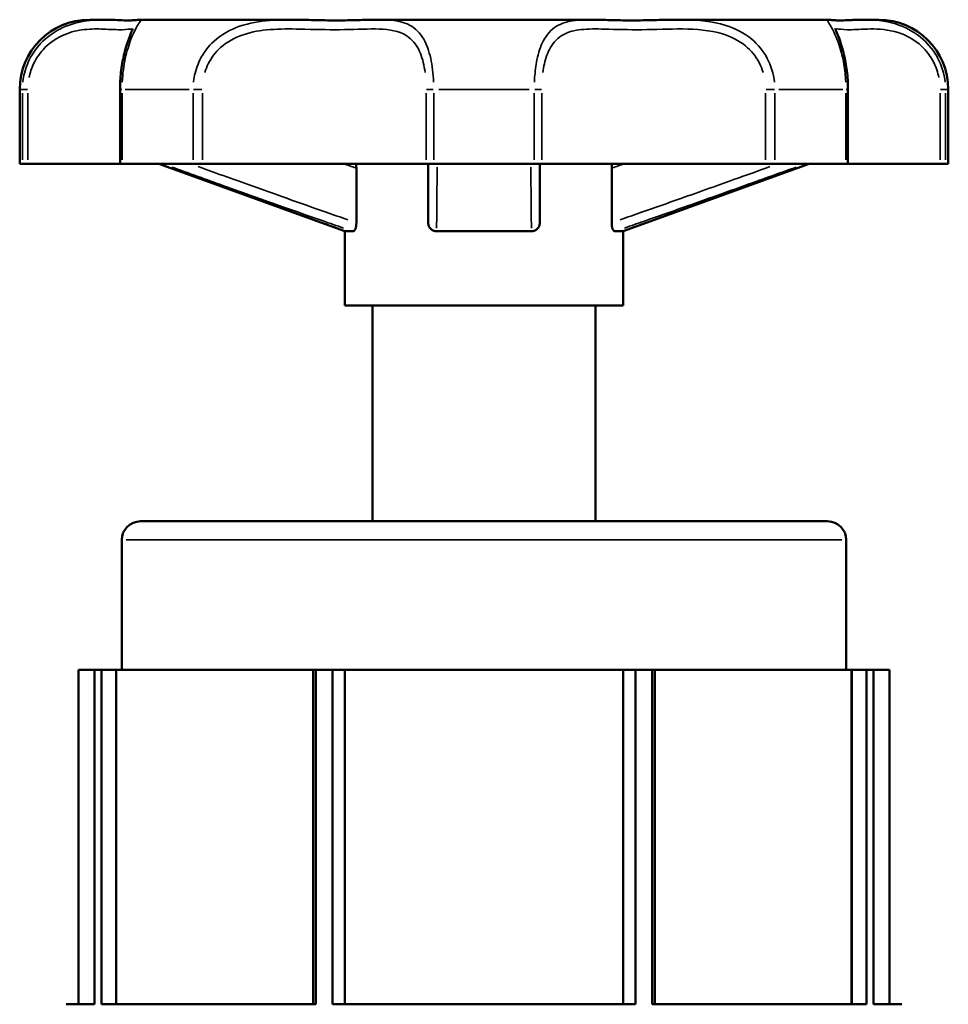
# Model space of a CAD drawing. Header units: millimetres. Extents: x 0 to 904, y 0 to 672.
# Tile 6 of 8: x 515 to 561, y 275 to 324. Entities that reach past the tile are written whole.
import ezdxf

# ---------------------------------------------------------------- set-up
doc = ezdxf.new("R2010")
doc.units = ezdxf.units.MM
doc.layers.add('Visible (ISO)', color=7, linetype='Continuous', lineweight=50)
doc.layers.add('Visible Narrow (ISO)', color=7, linetype='Continuous', lineweight=35)

msp = doc.modelspace()

# ---------------------------------------------------------------- linework, layer by layer
at = {"layer": 'Visible (ISO)'}
for p, q in [((518.72, 324.076), (518.008, 324.076)), ((527.936, 324.076), (520.539, 324.076)), ((542.788, 324.076), (532.327, 324.076)), ((554.576, 324.076), (547.179, 324.076)), ((557.108, 324.076), (556.395, 324.076)), ((514.558, 316.946), (514.558, 320.626)), ((519.528, 320.626), (519.528, 316.946)), ((555.588, 316.946), (555.588, 320.626)), ((560.558, 316.946), (560.558, 320.626)), ((514.693, 316.946), (514.558, 316.946)), ((514.966, 316.946), (514.693, 316.946)), ((519.528, 316.946), (514.966, 316.946)), ((519.629, 316.946), (519.528, 316.946)), ((523.15, 316.946), (519.629, 316.946)), ((530.658, 313.598), (521.458, 316.946)), ((523.606, 316.946), (523.15, 316.946)), ((534.696, 316.946), (523.606, 316.946)), ((535.068, 316.946), (534.696, 316.946)), ((540.048, 316.946), (535.068, 316.946)), ((540.419, 316.946), (540.048, 316.946)), ((551.509, 316.946), (540.419, 316.946)), ((544.458, 313.598), (553.658, 316.946)), ((551.965, 316.946), (551.509, 316.946)), ((555.486, 316.946), (551.965, 316.946)), ((555.588, 316.946), (555.486, 316.946)), ((560.15, 316.946), (555.588, 316.946)), ((560.423, 316.946), (560.15, 316.946)), ((560.558, 316.946), (560.423, 316.946)), ((531.234, 314.025), (531.234, 316.726)), ((543.882, 314.025), (543.882, 316.726)), ((531.072, 313.598), (530.658, 313.598)), ((530.658, 309.918), (530.658, 313.598)), ((539.911, 313.598), (535.204, 313.598)), ((544.458, 313.598), (544.044, 313.598)), ((544.458, 309.918), (544.458, 313.598)), ((544.458, 309.918), (530.658, 309.918)), ((532.038, 299.236), (532.038, 309.918)), ((543.078, 299.236), (543.078, 309.918)), ((520.538, 299.236), (554.578, 299.236)), ((519.618, 291.876), (519.618, 298.316)), ((555.498, 291.876), (555.498, 298.316)), ((518.266, 291.876), (517.479, 291.876)), ((517.479, 291.876), (517.479, 275.316)), ((518.61, 291.876), (518.266, 291.876)), ((518.266, 275.316), (518.266, 291.876)), ((519.334, 291.876), (518.61, 291.876)), ((518.61, 291.876), (518.61, 275.316)), ((519.334, 275.316), (519.334, 291.876)), ((519.334, 291.876), (519.345, 291.876)), ((529.092, 291.876), (519.345, 291.876)), ((519.345, 291.876), (519.345, 275.316)), ((529.222, 291.876), (529.092, 291.876)), ((529.092, 291.876), (529.092, 275.316)), ((530.054, 291.876), (529.222, 291.876)), ((529.222, 275.316), (529.222, 291.876)), ((530.658, 291.876), (530.054, 291.876)), ((530.054, 291.876), (530.054, 275.316)), ((530.658, 275.316), (530.658, 291.876)), ((544.458, 291.876), (530.658, 291.876)), ((545.062, 291.876), (544.458, 291.876)), ((544.458, 291.876), (544.458, 275.316)), ((545.893, 291.876), (545.062, 291.876)), ((545.062, 275.316), (545.062, 291.876)), ((546.023, 291.876), (545.893, 291.876)), ((545.893, 291.876), (545.893, 275.316)), ((546.023, 275.316), (546.023, 291.876)), ((555.77, 291.876), (546.023, 291.876)), ((555.77, 291.876), (555.781, 291.876)), ((555.77, 291.876), (555.77, 275.316)), ((556.505, 291.876), (555.781, 291.876)), ((555.781, 291.876), (555.781, 275.316)), ((556.85, 291.876), (556.505, 291.876)), ((556.505, 275.316), (556.505, 291.876)), ((556.85, 291.876), (556.85, 275.316)), ((557.637, 291.876), (556.85, 291.876)), ((557.637, 291.876), (557.637, 275.316)), ((518.266, 275.316), (516.858, 275.316)), ((529.222, 275.316), (518.61, 275.316)), ((545.062, 275.316), (530.054, 275.316)), ((556.505, 275.316), (545.893, 275.316)), ((558.258, 275.316), (556.85, 275.316))]:
    msp.add_line(p, q, dxfattribs=at)
for centre, radius, start, end in [((518.008, 320.626), 3.45, 90, 180), ((557.108, 320.626), 3.45, 0, 90), ((520.538, 298.316), 0.92, 90, 180), ((554.578, 298.316), 0.92, 0, 90)]:
    msp.add_arc(centre, radius, start, end, dxfattribs=at)
for points, knots in [([(518.72, 324.076), (518.927, 324.076), (519.116, 324.069), (519.456, 324.054), (519.606, 324.047), (519.869, 324.04), (519.982, 324.04), (520.173, 324.046), (520.251, 324.053), (520.39, 324.066), (520.444, 324.076), (520.539, 324.076)], [0.6147637, 0.6147637, 0.6147637, 0.6147637, 0.7109417, 0.7109417, 0.8071197, 0.8071197, 0.9032977, 0.9032977, 0.9994756, 0.9994756, 1.0956536, 1.0956536, 1.0956536, 1.0956536]), ([(527.936, 324.076), (528.261, 324.076), (528.58, 324.069), (529.205, 324.054), (529.51, 324.047), (530.108, 324.04), (530.4, 324.04), (530.971, 324.047), (531.25, 324.054), (531.797, 324.069), (532.064, 324.076), (532.327, 324.076)], [0.6147637, 0.6147637, 0.6147637, 0.6147637, 0.7109417, 0.7109417, 0.8071197, 0.8071197, 0.9032976, 0.9032976, 0.9994756, 0.9994756, 1.0956536, 1.0956536, 1.0956536, 1.0956536]), ([(542.788, 324.076), (543.051, 324.076), (543.319, 324.069), (543.865, 324.054), (544.144, 324.047), (544.716, 324.04), (545.008, 324.04), (545.605, 324.047), (545.911, 324.054), (546.535, 324.069), (546.854, 324.076), (547.179, 324.076)], [0.6147637, 0.6147637, 0.6147637, 0.6147637, 0.7109417, 0.7109417, 0.8071197, 0.8071197, 0.9032977, 0.9032977, 0.9994756, 0.9994756, 1.0956536, 1.0956536, 1.0956536, 1.0956536]), ([(554.576, 324.076), (554.666, 324.076), (554.717, 324.067), (554.851, 324.054), (554.927, 324.047), (555.115, 324.04), (555.225, 324.039), (555.483, 324.046), (555.631, 324.053), (555.966, 324.067), (556.152, 324.075), (556.37, 324.076), (556.382, 324.076), (556.395, 324.076)], [0.6147637, 0.6147637, 0.6147637, 0.6147637, 0.705064, 0.705064, 0.8012419, 0.8012419, 0.8974199, 0.8974199, 0.9935979, 0.9935979, 1.0897758, 1.0897758, 1.0956536, 1.0956536, 1.0956536, 1.0956536]), ([(556.395, 324.076), (556.188, 324.076), (555.999, 324.069), (555.66, 324.054), (555.509, 324.047), (555.246, 324.04), (555.134, 324.04), (554.943, 324.046), (554.864, 324.053), (554.725, 324.066), (554.672, 324.076), (554.576, 324.076)], [0.6147637, 0.6147637, 0.6147637, 0.6147637, 0.7109417, 0.7109417, 0.8071196, 0.8071196, 0.9032976, 0.9032976, 0.9994756, 0.9994756, 1.0956535, 1.0956535, 1.0956535, 1.0956535]), ([(520.164, 323.642), (520.164, 323.642), (520.163, 323.638), (520.153, 323.61), (520.131, 323.557), (520.058, 323.379), (519.995, 323.226), (519.859, 322.833), (519.785, 322.593), (519.661, 322.06), (519.609, 321.772), (519.544, 321.196), (519.528, 320.911), (519.528, 320.626)], [1.2562889, 1.2562889, 1.2562889, 1.2562889, 1.2758216, 1.2758216, 1.3431596, 1.3431596, 1.4425363, 1.4425363, 1.5401619, 1.5401619, 1.6300824, 1.6300824, 1.7104222, 1.7104222, 1.7104222, 1.7104222]), ([(555.588, 320.626), (555.588, 320.937), (555.568, 321.248), (555.496, 321.836), (555.444, 322.113), (555.324, 322.612), (555.257, 322.833), (555.126, 323.211), (555.064, 323.363), (554.997, 323.526), (554.979, 323.57), (554.957, 323.626), (554.952, 323.642), (554.952, 323.642)], [0, 0, 0, 0, 0.0875857, 0.0875857, 0.175454, 0.175454, 0.2656238, 0.2656238, 0.3630013, 0.3630013, 0.4126883, 0.4126883, 0.4541264, 0.4541264, 0.4541264, 0.4541264]), ([(531.214, 316.946), (531.214, 316.945), (531.214, 316.944), (531.22, 316.909), (531.225, 316.873), (531.232, 316.8), (531.234, 316.763), (531.234, 316.726)], [0.06294199, 0.06294199, 0.06294199, 0.06294199, 0.06322567, 0.06322567, 0.07461889, 0.07461889, 0.08570017, 0.08570017, 0.08570017, 0.08570017]), ([(534.798, 316.946), (534.798, 316.708), (534.798, 316.471), (534.798, 315.895), (534.798, 315.557), (534.798, 315.22), (534.798, 314.991), (534.798, 314.764), (534.798, 314.365), (534.798, 314.194), (534.798, 314.025)], [0.2103684, 0.2103684, 0.2103684, 0.2103684, 0.4210305, 0.4210305, 0.7231981, 0.7231981, 0.7231981, 0.928764, 0.928764, 1.0856351, 1.0856351, 1.0856351, 1.0856351]), ([(540.318, 314.025), (540.318, 314.196), (540.318, 314.369), (540.318, 314.77), (540.318, 314.999), (540.318, 315.23), (540.318, 315.581), (540.318, 315.934), (540.318, 316.507), (540.318, 316.726), (540.318, 316.946)], [0.0486962, 0.0486962, 0.0486962, 0.0486962, 0.2070104, 0.2070104, 0.4140209, 0.4140209, 0.4140209, 0.7292239, 0.7292239, 0.923963, 0.923963, 0.923963, 0.923963]), ([(543.882, 316.726), (543.882, 316.789), (543.887, 316.851), (543.898, 316.922), (543.9, 316.934), (543.902, 316.946)], [0, 0, 0, 0, 0.01883507, 0.01883507, 0.02279623, 0.02279623, 0.02279623, 0.02279623]), ([(531.234, 314.025), (531.234, 313.967), (531.229, 313.909), (531.212, 313.806), (531.201, 313.761), (531.171, 313.685), (531.154, 313.655), (531.126, 313.622), (531.115, 313.613), (531.093, 313.601), (531.082, 313.598), (531.072, 313.598)], [0, 0, 0, 0, 0.01749413, 0.01749413, 0.03368958, 0.03368958, 0.0498357, 0.0498357, 0.05913879, 0.05913879, 0.06861839, 0.06861839, 0.06861839, 0.06861839]), ([(535.204, 313.598), (535.146, 313.598), (535.089, 313.609), (534.988, 313.654), (534.944, 313.685), (534.873, 313.763), (534.846, 313.808), (534.807, 313.91), (534.798, 313.967), (534.798, 314.025)], [0, 0, 0, 0, 0.01851659, 0.01851659, 0.03532107, 0.03532107, 0.05140637, 0.05140637, 0.06868395, 0.06868395, 0.06868395, 0.06868395]), ([(540.318, 314.025), (540.318, 313.967), (540.308, 313.909), (540.268, 313.806), (540.24, 313.761), (540.17, 313.685), (540.128, 313.655), (540.056, 313.622), (540.028, 313.613), (539.971, 313.601), (539.941, 313.598), (539.911, 313.598)], [0, 0, 0, 0, 0.01749413, 0.01749413, 0.03368958, 0.03368958, 0.0498357, 0.0498357, 0.05913879, 0.05913879, 0.06861839, 0.06861839, 0.06861839, 0.06861839]), ([(544.044, 313.598), (544.023, 313.598), (544.001, 313.609), (543.962, 313.654), (543.944, 313.685), (543.914, 313.763), (543.903, 313.808), (543.886, 313.91), (543.882, 313.967), (543.882, 314.025)], [0, 0, 0, 0, 0.01851659, 0.01851659, 0.03532107, 0.03532107, 0.05140637, 0.05140637, 0.06868395, 0.06868395, 0.06868395, 0.06868395])]:
    msp.add_open_spline(points, degree=3, knots=knots, dxfattribs=at)
at = {"layer": 'Visible Narrow (ISO)'}
for p, q in [((514.68, 320.626), (514.558, 320.626)), ((514.693, 320.442), (514.693, 317.13)), ((514.696, 320.626), (514.944, 320.626)), ((514.966, 317.13), (514.966, 320.442)), ((519.62, 320.626), (519.528, 320.626)), ((519.629, 317.13), (519.629, 320.442)), ((522.957, 320.626), (519.787, 320.626)), ((523.15, 320.442), (523.15, 317.13)), ((523.17, 320.626), (523.584, 320.626)), ((523.606, 317.13), (523.606, 320.442)), ((534.696, 320.442), (534.696, 317.13)), ((535.044, 320.626), (534.707, 320.626)), ((535.068, 317.13), (535.068, 320.442)), ((539.799, 320.626), (535.316, 320.626)), ((540.048, 320.442), (540.048, 317.13)), ((540.072, 320.626), (540.409, 320.626)), ((540.419, 317.13), (540.419, 320.442)), ((551.509, 320.442), (551.509, 317.13)), ((551.946, 320.626), (551.532, 320.626)), ((551.965, 317.13), (551.965, 320.442)), ((555.329, 320.626), (552.159, 320.626)), ((555.486, 320.442), (555.486, 317.13)), ((555.496, 320.626), (555.587, 320.626)), ((560.15, 320.442), (560.15, 317.13)), ((560.419, 320.626), (560.172, 320.626)), ((560.423, 317.13), (560.423, 320.442)), ((560.557, 320.626), (560.436, 320.626)), ((555.277, 298.316), (519.839, 298.316))]:
    msp.add_line(p, q, dxfattribs=at)
for points, knots in [([(518.51, 324.073), (518.357, 324.069), (518.196, 324.059), (517.661, 324), (517.258, 323.916), (516.457, 323.588), (516.059, 323.348), (515.444, 322.753), (515.208, 322.438), (514.898, 321.809), (514.8, 321.513), (514.731, 321.132), (514.72, 321.056), (514.712, 320.98)], [-0.5840255, -0.5840255, -0.5840255, -0.5840255, -0.5181397, -0.5181397, -0.3742211, -0.3742211, -0.2371824, -0.2371824, -0.131768, -0.131768, -0.05068, -0.05068, -0.0307382, -0.0307382, -0.0307382, -0.0307382]), ([(519.638, 320.98), (519.658, 321.395), (519.713, 321.8), (519.87, 322.527), (519.971, 322.847), (520.195, 323.424), (520.315, 323.646), (520.526, 324.001), (520.583, 324.06), (520.557, 324.073)], [-1.6796838, -1.6796838, -1.6796838, -1.6796838, -1.570893, -1.570893, -1.4601912, -1.4601912, -1.3230827, -1.3230827, -1.126392, -1.126392, -1.126392, -1.126392]), ([(527.621, 324.073), (527.395, 324.069), (527.168, 324.059), (526.44, 324), (525.935, 323.916), (524.992, 323.588), (524.552, 323.348), (523.901, 322.753), (523.661, 322.438), (523.351, 321.809), (523.255, 321.513), (523.188, 321.132), (523.177, 321.056), (523.169, 320.98)], [-0.5840255, -0.5840255, -0.5840255, -0.5840255, -0.5181398, -0.5181398, -0.3742212, -0.3742212, -0.2371825, -0.2371825, -0.131768, -0.131768, -0.05068, -0.05068, -0.0307382, -0.0307382, -0.0307382, -0.0307382]), ([(535.061, 320.98), (535.044, 321.395), (534.996, 321.8), (534.836, 322.527), (534.721, 322.847), (534.391, 323.424), (534.16, 323.646), (533.51, 324.001), (533.058, 324.06), (532.563, 324.073)], [-1.6796838, -1.6796838, -1.6796838, -1.6796838, -1.5708747, -1.5708747, -1.4601758, -1.4601758, -1.3230619, -1.3230619, -1.126392, -1.126392, -1.126392, -1.126392]), ([(542.553, 324.073), (542.387, 324.069), (542.226, 324.059), (541.732, 324), (541.42, 323.916), (540.887, 323.588), (540.664, 323.348), (540.358, 322.753), (540.255, 322.438), (540.126, 321.809), (540.088, 321.513), (540.062, 321.132), (540.058, 321.056), (540.055, 320.98)], [-0.5840255, -0.5840255, -0.5840255, -0.5840255, -0.5181397, -0.5181397, -0.3742211, -0.3742211, -0.2371824, -0.2371824, -0.131768, -0.131768, -0.05068, -0.05068, -0.0307382, -0.0307382, -0.0307382, -0.0307382]), ([(551.946, 320.98), (551.902, 321.395), (551.78, 321.8), (551.396, 322.527), (551.133, 322.847), (550.443, 323.424), (549.995, 323.646), (548.865, 324.001), (548.169, 324.06), (547.494, 324.073)], [-1.6796838, -1.6796838, -1.6796838, -1.6796838, -1.570893, -1.570893, -1.4601912, -1.4601912, -1.3230827, -1.3230827, -1.126392, -1.126392, -1.126392, -1.126392]), ([(554.558, 324.073), (554.549, 324.069), (554.55, 324.059), (554.579, 324), (554.642, 323.916), (554.832, 323.588), (554.956, 323.348), (555.175, 322.753), (555.269, 322.438), (555.397, 321.809), (555.44, 321.513), (555.469, 321.132), (555.474, 321.056), (555.478, 320.98)], [-0.5840255, -0.5840255, -0.5840255, -0.5840255, -0.5181398, -0.5181398, -0.3742212, -0.3742212, -0.2371825, -0.2371825, -0.131768, -0.131768, -0.05068, -0.05068, -0.0307382, -0.0307382, -0.0307382, -0.0307382]), ([(560.403, 320.98), (560.357, 321.395), (560.233, 321.8), (559.85, 322.527), (559.592, 322.847), (558.946, 323.424), (558.545, 323.646), (557.596, 324.001), (557.064, 324.06), (556.605, 324.073)], [-1.6796838, -1.6796838, -1.6796838, -1.6796838, -1.5708747, -1.5708747, -1.4601758, -1.4601758, -1.3230619, -1.3230619, -1.126392, -1.126392, -1.126392, -1.126392]), ([(515.023, 321.208), (515.071, 321.446), (515.147, 321.675), (515.393, 322.196), (515.589, 322.469), (516.101, 322.985), (516.433, 323.193), (517.106, 323.478), (517.446, 323.55), (518.1, 323.624), (518.411, 323.619), (519.073, 323.596), (519.389, 323.575), (519.867, 323.589), (520.027, 323.622), (520.104, 323.615), (520.105, 323.615), (520.105, 323.615)], [0.058708, 0.058708, 0.058708, 0.058708, 0.131768, 0.131768, 0.237182, 0.237182, 0.374221, 0.374221, 0.51814, 0.51814, 0.674449, 0.674449, 0.893207, 0.893207, 1.113781, 1.113781, 1.115445, 1.115445, 1.115445, 1.115445]), ([(523.73, 321.466), (523.774, 321.612), (523.83, 321.753), (524.049, 322.196), (524.257, 322.469), (524.828, 322.985), (525.215, 323.193), (526.055, 323.478), (526.509, 323.55), (527.457, 323.624), (527.951, 323.619), (529.115, 323.596), (529.779, 323.575), (531.04, 323.589), (531.637, 323.622), (532.698, 323.609), (533.17, 323.563), (533.822, 323.243), (534.045, 323.051), (534.363, 322.551), (534.473, 322.274), (534.589, 321.801), (534.619, 321.636), (534.642, 321.466)], [0.085521, 0.085521, 0.085521, 0.085521, 0.131768, 0.131768, 0.237182, 0.237182, 0.374221, 0.374221, 0.51814, 0.51814, 0.674446, 0.674446, 0.893195, 0.893195, 1.113759, 1.113759, 1.323062, 1.323062, 1.460176, 1.460176, 1.570875, 1.570875, 1.624901, 1.624901, 1.624901, 1.624901]), ([(540.473, 321.466), (540.493, 321.612), (540.518, 321.753), (540.618, 322.196), (540.717, 322.469), (541.012, 322.985), (541.227, 323.193), (541.742, 323.478), (542.045, 323.55), (542.731, 323.624), (543.118, 323.619), (544.104, 323.596), (544.725, 323.575), (546.031, 323.589), (546.715, 323.622), (548.068, 323.609), (548.74, 323.563), (549.787, 323.243), (550.182, 323.051), (550.786, 322.551), (551.016, 322.274), (551.266, 321.801), (551.334, 321.636), (551.385, 321.466)], [0.085521, 0.085521, 0.085521, 0.085521, 0.131768, 0.131768, 0.237182, 0.237182, 0.374221, 0.374221, 0.51814, 0.51814, 0.674449, 0.674449, 0.893207, 0.893207, 1.113781, 1.113781, 1.323083, 1.323083, 1.460191, 1.460191, 1.570893, 1.570893, 1.624901, 1.624901, 1.624901, 1.624901]), ([(555.01, 323.615), (555.037, 323.618), (555.075, 323.615), (555.258, 323.596), (555.473, 323.575), (556.058, 323.589), (556.429, 323.622), (557.28, 323.609), (557.76, 323.563), (558.587, 323.243), (558.923, 323.051), (559.461, 322.551), (559.675, 322.274), (559.952, 321.724), (560.039, 321.47), (560.091, 321.208)], [0.594767, 0.594767, 0.594767, 0.594767, 0.674446, 0.674446, 0.893195, 0.893195, 1.113759, 1.113759, 1.323062, 1.323062, 1.460176, 1.460176, 1.570875, 1.570875, 1.651704, 1.651704, 1.651704, 1.651704]), ([(522.097, 316.776), (522.952, 316.469), (523.806, 316.162), (525.651, 315.502), (526.641, 315.148), (527.632, 314.798), (528.283, 314.567), (528.934, 314.338), (529.923, 313.993), (530.26, 313.876), (530.597, 313.76)], [-1.0015534, -1.0015534, -1.0015534, -1.0015534, -0.7292239, -0.7292239, -0.4140209, -0.4140209, -0.4140209, -0.2070104, -0.2070104, -0.1002795, -0.1002795, -0.1002795, -0.1002795]), ([(530.82, 314.167), (530.459, 314.291), (530.098, 314.417), (529.086, 314.77), (528.435, 314.999), (527.785, 315.23), (526.795, 315.581), (525.805, 315.934), (524.342, 316.458), (523.869, 316.628), (523.395, 316.798)], [0.0924595, 0.0924595, 0.0924595, 0.0924595, 0.2070104, 0.2070104, 0.4140209, 0.4140209, 0.4140209, 0.7292239, 0.7292239, 0.8801996, 0.8801996, 0.8801996, 0.8801996]), ([(535.207, 313.76), (535.21, 313.875), (535.212, 313.99), (535.217, 314.331), (535.219, 314.559), (535.222, 314.788), (535.225, 315.124), (535.227, 315.463), (535.231, 316.126), (535.233, 316.451), (535.234, 316.776)], [-1.0340518, -1.0340518, -1.0340518, -1.0340518, -0.928764, -0.928764, -0.7231981, -0.7231981, -0.7231981, -0.4210305, -0.4210305, -0.1327779, -0.1327779, -0.1327779, -0.1327779]), ([(539.881, 316.776), (539.882, 316.469), (539.884, 316.162), (539.888, 315.502), (539.89, 315.148), (539.894, 314.798), (539.896, 314.567), (539.899, 314.338), (539.904, 313.993), (539.906, 313.876), (539.908, 313.76)], [-1.0015534, -1.0015534, -1.0015534, -1.0015534, -0.7292239, -0.7292239, -0.4140209, -0.4140209, -0.4140209, -0.2070104, -0.2070104, -0.1002795, -0.1002795, -0.1002795, -0.1002795]), ([(551.721, 316.798), (551.197, 316.61), (550.673, 316.422), (549.201, 315.895), (548.253, 315.557), (547.303, 315.22), (546.657, 314.991), (546.011, 314.764), (545.008, 314.413), (544.652, 314.29), (544.296, 314.167)], [0.2541317, 0.2541317, 0.2541317, 0.2541317, 0.4210305, 0.4210305, 0.7231981, 0.7231981, 0.7231981, 0.928764, 0.928764, 1.0418718, 1.0418718, 1.0418718, 1.0418718]), ([(544.519, 313.76), (544.851, 313.875), (545.183, 313.99), (546.163, 314.331), (546.81, 314.559), (547.456, 314.788), (548.407, 315.124), (549.356, 315.463), (551.209, 316.126), (552.114, 316.451), (553.018, 316.776)], [-1.0340518, -1.0340518, -1.0340518, -1.0340518, -0.928764, -0.928764, -0.7231981, -0.7231981, -0.7231981, -0.4210305, -0.4210305, -0.1327779, -0.1327779, -0.1327779, -0.1327779])]:
    msp.add_open_spline(points, degree=3, knots=knots, dxfattribs=at)
for points in [[(530.625, 316.935), (530.817, 316.869), (531.01, 316.803), (531.202, 316.737)], [(543.914, 316.737), (544.106, 316.803), (544.298, 316.869), (544.49, 316.935)]]:
    msp.add_open_spline(points, degree=3, dxfattribs=at)

doc.saveas('drawing.dxf')
